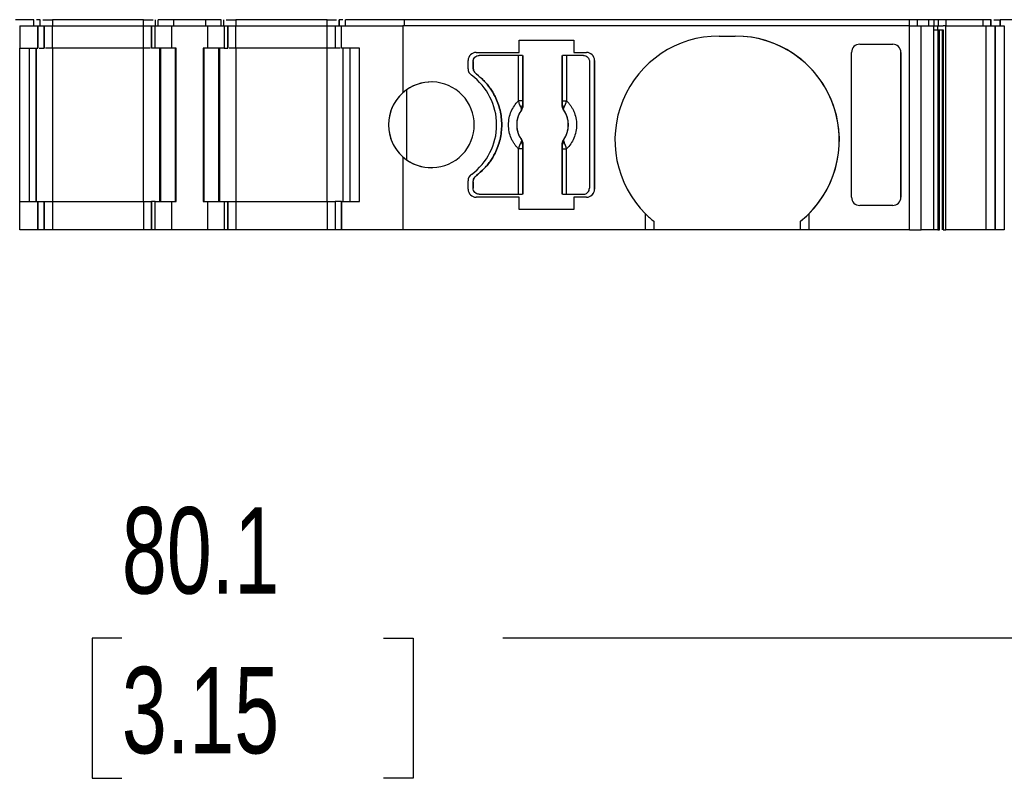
# Model space of a CAD drawing. Header units: millimetres. Extents: x 6 to 273, y 6 to 210.
# Tile 3 of 9: x 84 to 108, y 156 to 174. Entities that reach past the tile are written whole.
import ezdxf

# ---------------------------------------------------------------- set-up
doc = ezdxf.new("R2010")
doc.units = ezdxf.units.MM
doc.linetypes.add('SLD-Solid', pattern=[0])
doc.layers.add('DIMENSIONS', color=140, linetype='SLD-Solid', lineweight=25)
doc.styles.add('SLDTEXTSTYLE0', font='TXT', dxfattribs={"width": 0.7})
doc.dimstyles.new('SLDDIMSTYLE0', dxfattribs={"dimtxt": 2.158008, "dimasz": 3.302, "dimexe": 0, "dimexo": 0.0625, "dimgap": 0.539502, "dimtad": 0, "dimtih": 1, "dimtoh": 1, "dimrnd": 1e-09, "dimzin": 12, "dimdsep": 46, "dimtxsty": 'SLDTEXTSTYLE0', "dimsah": 1, "dimcen": 0.09, "dimadec": 0, "dimazin": 3, "dimtfac": 1, "dimtofl": 0, "dimtmove": 0, "dimatfit": 3, "dimfxl": 0, "dimfrac": 2, "dimtolj": 1, "dimtzin": 12, "dimarcsym": 0})

# ---------------------------------------------------------------- blocks, each defined once
blk = doc.blocks.new('_D_4')
at = {"layer": 'DIMENSIONS'}
for p, q in [((51.991, 167.837), (51.991, 155.928)), ((132.079, 167.837), (132.079, 155.928)), ((51.991, 159.103), (83.315, 159.103)), ((86.239, 159.103), (85.514, 159.103)), ((85.514, 159.103), (85.514, 155.674)), ((92.652, 159.103), (93.377, 159.103)), ((93.377, 159.103), (93.377, 155.674)), ((132.079, 159.103), (95.576, 159.103)), ((85.514, 155.674), (86.239, 155.674)), ((93.377, 155.674), (92.652, 155.674))]:
    blk.add_line(p, q, dxfattribs=at)
for points in [[(51.991, 159.103), (55.293, 158.595), (55.293, 159.611)], [(132.079, 159.103), (128.777, 159.611), (128.777, 158.595)]]:
    blk.add_solid(points, dxfattribs=at)
at = {"layer": 'DIMENSIONS', "char_height": 2.1167, "attachment_point": 1, "style": 'SLDTEXTSTYLE0'}
for s, insert in [('80.1', (86.239, 162.315)), ('3.15', (86.239, 158.402))]:
    blk.add_mtext(s, dxfattribs=dict(at, insert=insert))

msp = doc.modelspace()

# ---------------------------------------------------------------- linework, layer by layer
for p, q in [((84.08, 174.257), (83.636, 174.257)), ((84.08, 174.107), (84.08, 174.257)), ((84.08, 174.107), (84.08, 174.257)), ((84.236, 174.107), (84.236, 174.257)), ((84.236, 174.107), (84.236, 174.257)), ((84.536, 174.257), (84.536, 174.107)), ((86.768, 174.257), (84.536, 174.257)), ((86.768, 174.107), (86.768, 174.257)), ((87.068, 174.107), (87.068, 174.257)), ((87.068, 174.107), (87.068, 174.257)), ((87.127, 174.107), (87.127, 174.257)), ((87.51, 174.257), (87.127, 174.257)), ((87.51, 174.107), (87.51, 174.257)), ((88.294, 174.257), (87.51, 174.257)), ((88.294, 174.107), (88.294, 174.257)), ((88.677, 174.257), (88.294, 174.257)), ((88.677, 174.107), (88.677, 174.257)), ((88.736, 174.107), (88.736, 174.257)), ((88.736, 174.107), (88.736, 174.257)), ((89.036, 174.257), (89.036, 174.107)), ((91.268, 174.257), (89.036, 174.257)), ((91.268, 174.107), (91.268, 174.257)), ((91.568, 174.107), (91.568, 174.257)), ((91.568, 174.257), (91.568, 174.107)), ((91.724, 174.107), (91.724, 174.257)), ((93.17, 174.257), (91.724, 174.257)), ((91.724, 174.107), (91.724, 174.257)), ((93.17, 174.107), (93.17, 174.257)), ((105.545, 174.257), (93.17, 174.257)), ((105.545, 174.107), (105.545, 174.257)), ((105.738, 174.107), (105.738, 174.257)), ((106.021, 174.257), (105.738, 174.257)), ((106.021, 174.107), (106.021, 174.257)), ((106.14, 174.257), (106.14, 174.107)), ((106.255, 174.107), (106.255, 174.257)), ((106.4, 174.257), (106.255, 174.257)), ((106.442, 174.257), (106.4, 174.257)), ((106.442, 174.107), (106.442, 174.257)), ((107.35, 174.257), (106.442, 174.257)), ((107.35, 174.107), (107.35, 174.257)), ((107.539, 174.257), (107.35, 174.257)), ((107.539, 174.107), (107.539, 174.257)), ((107.545, 174.107), (107.545, 174.257)), ((107.545, 174.107), (107.545, 174.257)), ((107.61, 174.257), (107.769, 174.257)), ((107.769, 174.257), (107.769, 174.107)), ((107.769, 174.107), (107.769, 174.257)), ((108.213, 174.257), (107.769, 174.257)), ((83.736, 174.107), (83.736, 173.557)), ((83.736, 174.107), (84.18, 174.107)), ((84.18, 173.557), (84.18, 174.107)), ((84.18, 174.107), (84.18, 173.557)), ((84.18, 174.107), (84.18, 174.107)), ((84.18, 174.107), (84.336, 174.107)), ((84.236, 174.107), (84.236, 174.122)), ((84.336, 173.557), (84.336, 174.107)), ((84.336, 174.107), (84.336, 173.557)), ((84.336, 174.107), (84.336, 174.107)), ((84.336, 173.557), (84.336, 174.107)), ((84.336, 174.107), (84.336, 174.107)), ((84.336, 174.107), (84.536, 174.107)), ((84.536, 173.557), (84.536, 174.107)), ((84.536, 174.107), (86.768, 174.107)), ((86.768, 173.557), (86.768, 174.107)), ((86.768, 174.107), (86.968, 174.107)), ((86.968, 174.107), (86.968, 173.557)), ((86.968, 174.107), (87.056, 174.107)), ((86.968, 173.557), (86.968, 174.107)), ((86.968, 174.107), (86.968, 174.107)), ((87.056, 173.557), (87.056, 174.107)), ((87.056, 174.107), (87.468, 174.107)), ((87.468, 173.557), (87.468, 174.107)), ((87.468, 174.107), (88.336, 174.107)), ((88.336, 174.107), (88.336, 173.557)), ((88.336, 174.107), (88.748, 174.107)), ((88.748, 174.107), (88.748, 173.557)), ((88.748, 174.107), (88.836, 174.107)), ((88.836, 173.557), (88.836, 174.107)), ((88.836, 174.107), (88.836, 173.557)), ((88.836, 174.107), (88.836, 174.107)), ((88.836, 174.107), (89.036, 174.107)), ((89.036, 173.557), (89.036, 174.107)), ((89.036, 174.107), (91.268, 174.107)), ((91.268, 173.557), (91.268, 174.107)), ((91.268, 174.107), (91.468, 174.107)), ((91.468, 174.107), (91.468, 173.557)), ((91.468, 174.107), (91.624, 174.107)), ((91.624, 173.557), (91.624, 174.107)), ((91.624, 174.107), (93.126, 174.107)), ((91.624, 173.557), (91.624, 174.107)), ((91.624, 174.107), (91.624, 174.107)), ((93.126, 174.107), (93.126, 172.465)), ((105.545, 174.107), (93.126, 174.107)), ((105.545, 169.107), (105.545, 174.107)), ((105.545, 174.107), (105.834, 174.107)), ((105.834, 169.107), (105.834, 174.107)), ((105.834, 174.107), (106.136, 174.107)), ((106.136, 174.107), (106.136, 169.107)), ((106.136, 174.107), (106.229, 174.107)), ((106.229, 174.107), (106.229, 174.007)), ((106.229, 174.107), (106.374, 174.107)), ((106.229, 174.007), (106.374, 174.007)), ((106.238, 174.007), (106.238, 169.107)), ((106.281, 169.107), (106.281, 174.007)), ((106.352, 169.107), (106.352, 174.007)), ((106.432, 174.107), (106.374, 174.107)), ((106.374, 174.007), (106.374, 169.107)), ((106.432, 169.107), (106.432, 174.107)), ((106.432, 174.107), (107.428, 174.107)), ((107.428, 169.107), (107.428, 174.107)), ((107.428, 174.107), (107.635, 174.107)), ((107.635, 174.107), (107.635, 169.107)), ((107.645, 169.107), (107.645, 174.107)), ((107.645, 174.107), (107.645, 169.107)), ((107.645, 174.107), (107.869, 174.107)), ((107.869, 174.107), (107.869, 169.107)), ((100.876, 173.857), (101.276, 173.857)), ((83.736, 173.557), (83.736, 173.557)), ((83.736, 169.807), (83.736, 173.557)), ((83.736, 173.557), (84.18, 173.557)), ((83.98, 169.807), (83.98, 173.557)), ((83.98, 169.807), (83.98, 173.557)), ((84.136, 173.557), (84.136, 169.807)), ((84.136, 169.807), (84.136, 173.557)), ((84.18, 173.557), (84.18, 173.557)), ((84.536, 173.557), (84.536, 169.807)), ((86.768, 173.557), (84.536, 173.557)), ((86.768, 169.807), (86.768, 173.557)), ((87.468, 173.557), (87.056, 173.557)), ((87.168, 169.807), (87.168, 173.557)), ((87.168, 173.557), (87.168, 169.807)), ((87.198, 169.807), (87.198, 173.557)), ((87.568, 173.557), (87.468, 173.557)), ((87.551, 169.807), (87.551, 173.557)), ((87.568, 169.807), (87.568, 173.557)), ((88.236, 173.557), (88.236, 169.807)), ((88.336, 173.557), (88.236, 173.557)), ((88.236, 173.557), (88.236, 169.807)), ((88.236, 173.557), (88.236, 173.557)), ((88.253, 173.557), (88.253, 169.807)), ((88.748, 173.557), (88.336, 173.557)), ((88.606, 173.557), (88.606, 169.807)), ((88.636, 173.557), (88.636, 169.807)), ((88.636, 169.807), (88.636, 173.557)), ((89.036, 173.557), (89.036, 169.807)), ((91.268, 173.557), (89.036, 173.557)), ((91.268, 169.807), (91.268, 173.557)), ((92.068, 173.557), (91.624, 173.557)), ((91.624, 173.557), (91.624, 173.557)), ((91.668, 169.807), (91.668, 173.557)), ((91.824, 173.557), (91.824, 169.807)), ((91.824, 173.557), (91.824, 169.807)), ((92.068, 169.807), (92.068, 173.557)), ((95.98, 173.457), (95.98, 173.757)), ((95.98, 173.757), (97.321, 173.757)), ((97.321, 173.757), (97.321, 173.457)), ((104.326, 173.657), (105.134, 173.657)), ((94.926, 173.457), (95.98, 173.457)), ((95.959, 173.382), (95.001, 173.382)), ((95.959, 172.269), (95.959, 173.382)), ((96.059, 173.382), (96.059, 172.269)), ((96.068, 173.382), (96.068, 172.159)), ((97.033, 172.159), (97.033, 173.382)), ((97.043, 172.269), (97.043, 173.382)), ((97.142, 173.382), (97.142, 172.269)), ((97.551, 173.382), (97.142, 173.382)), ((97.321, 173.457), (97.626, 173.457)), ((104.126, 169.908), (104.126, 173.457)), ((105.334, 173.457), (105.334, 169.908)), ((105.334, 169.908), (105.334, 173.457)), ((94.726, 173.057), (94.726, 173.257)), ((94.851, 173.232), (94.851, 173.082)), ((94.851, 173.082), (94.851, 173.232)), ((97.701, 173.232), (97.701, 170.132)), ((97.826, 173.257), (97.826, 170.107)), ((97.826, 173.257), (97.826, 173.257)), ((97.826, 170.107), (97.826, 173.257)), ((93.214, 172.536), (93.214, 170.829)), ((96.059, 172.269), (95.959, 172.269)), ((96.068, 172.159), (96.061, 172.161)), ((97.033, 172.159), (97.04, 172.161)), ((97.043, 172.269), (97.142, 172.269)), ((96.031, 172.045), (96.032, 172.045)), ((97.069, 172.045), (97.07, 172.045)), ((96.032, 171.32), (96.031, 171.319)), ((96.068, 171.206), (96.061, 171.204)), ((96.068, 171.206), (96.068, 169.982)), ((97.033, 169.982), (97.033, 171.206)), ((97.04, 171.204), (97.033, 171.206)), ((97.07, 171.319), (97.069, 171.32)), ((93.126, 170.9), (93.126, 169.107)), ((95.959, 169.982), (95.959, 171.096)), ((96.059, 171.096), (95.959, 171.096)), ((96.059, 171.096), (96.059, 169.982)), ((97.043, 169.982), (97.043, 171.096)), ((97.043, 171.096), (97.142, 171.096)), ((97.142, 169.982), (97.142, 171.096)), ((94.726, 170.107), (94.726, 170.308)), ((94.851, 170.282), (94.851, 170.132)), ((94.851, 170.132), (94.851, 170.282)), ((95.98, 169.907), (94.926, 169.907)), ((95.001, 169.982), (95.959, 169.982)), ((95.98, 169.607), (95.98, 169.907)), ((97.142, 169.982), (97.551, 169.982)), ((97.321, 169.907), (97.321, 169.607)), ((97.626, 169.907), (97.321, 169.907)), ((97.826, 170.107), (97.826, 170.107)), ((83.736, 169.107), (83.736, 169.807)), ((83.736, 169.807), (84.18, 169.807)), ((84.18, 169.107), (84.18, 169.807)), ((84.18, 169.807), (84.18, 169.107)), ((84.18, 169.807), (84.18, 169.807)), ((84.18, 169.807), (84.336, 169.807)), ((84.336, 169.107), (84.336, 169.807)), ((84.336, 169.807), (84.336, 169.107)), ((84.336, 169.807), (84.336, 169.807)), ((84.336, 169.807), (84.336, 169.107)), ((84.336, 169.807), (84.536, 169.807)), ((84.336, 169.214), (84.336, 169.807)), ((84.536, 169.807), (84.536, 169.107)), ((84.536, 169.807), (86.768, 169.807)), ((86.768, 169.807), (86.768, 169.107)), ((86.768, 169.807), (86.968, 169.807)), ((86.968, 169.807), (86.968, 169.107)), ((87.056, 169.807), (86.968, 169.807)), ((86.968, 169.107), (86.968, 169.807)), ((87.056, 169.107), (87.056, 169.807)), ((87.056, 169.807), (87.468, 169.807)), ((87.468, 169.107), (87.468, 169.807)), ((87.468, 169.807), (87.568, 169.807)), ((88.236, 169.807), (88.336, 169.807)), ((88.236, 169.807), (88.236, 169.807)), ((88.336, 169.807), (88.336, 169.107)), ((88.336, 169.807), (88.748, 169.807)), ((88.748, 169.807), (88.748, 169.107)), ((88.748, 169.807), (88.836, 169.807)), ((88.836, 169.107), (88.836, 169.807)), ((88.836, 169.807), (88.836, 169.107)), ((88.836, 169.807), (88.836, 169.807)), ((88.836, 169.807), (89.036, 169.807)), ((89.036, 169.807), (89.036, 169.107)), ((89.036, 169.807), (91.268, 169.807)), ((91.268, 169.807), (91.268, 169.107)), ((91.268, 169.807), (91.468, 169.807)), ((91.468, 169.807), (91.468, 169.107)), ((91.624, 169.807), (91.468, 169.807)), ((91.468, 169.807), (91.468, 169.107)), ((91.624, 169.807), (91.624, 169.107)), ((91.624, 169.807), (92.068, 169.807)), ((91.624, 169.107), (91.624, 169.807)), ((91.624, 169.807), (91.624, 169.807)), ((105.134, 169.707), (104.326, 169.707)), ((97.321, 169.607), (95.98, 169.607)), ((99.076, 169.107), (99.076, 169.501)), ((103.076, 169.501), (103.076, 169.107)), ((99.276, 169.322), (99.276, 169.107)), ((102.876, 169.107), (102.876, 169.322)), ((84.18, 169.107), (83.736, 169.107)), ((84.18, 169.107), (84.18, 169.107)), ((84.336, 169.107), (84.18, 169.107)), ((84.336, 169.107), (84.336, 169.107)), ((84.336, 169.107), (84.336, 169.107)), ((84.536, 169.107), (84.336, 169.107)), ((86.768, 169.107), (84.536, 169.107)), ((86.968, 169.107), (86.768, 169.107)), ((87.056, 169.107), (86.968, 169.107)), ((86.968, 169.107), (86.968, 169.107)), ((87.468, 169.107), (87.056, 169.107)), ((88.336, 169.107), (87.468, 169.107)), ((88.748, 169.107), (88.336, 169.107)), ((88.836, 169.107), (88.748, 169.107)), ((88.836, 169.107), (88.836, 169.107)), ((89.036, 169.107), (88.836, 169.107)), ((91.268, 169.107), (89.036, 169.107)), ((91.468, 169.107), (91.268, 169.107)), ((91.624, 169.107), (91.468, 169.107)), ((93.126, 169.107), (91.624, 169.107)), ((91.624, 169.107), (91.624, 169.107)), ((99.076, 169.107), (93.126, 169.107)), ((99.276, 169.107), (99.076, 169.107)), ((102.876, 169.107), (99.276, 169.107)), ((103.076, 169.107), (102.876, 169.107)), ((105.545, 169.107), (103.076, 169.107)), ((105.545, 169.107), (105.834, 169.107)), ((106.136, 169.107), (105.834, 169.107)), ((106.374, 169.107), (106.432, 169.107)), ((107.428, 169.107), (106.432, 169.107)), ((107.635, 169.107), (107.428, 169.107)), ((107.869, 169.107), (107.645, 169.107))]:
    msp.add_line(p, q)
for centre, radius, start, end in [((100.876, 171.307), 2.55, 90, 225.0991), ((101.276, 171.307), 2.55, 314.9009, 90), ((101.276, 171.307), 2.55, 308.8624, 90), ((94.926, 173.257), 0.2, 90, 180), ((97.626, 173.257), 0.2, 0, 90), ((97.626, 173.257), 0.2, 0, 90), ((94.926, 173.057), 0.2, 180, 233.9681), ((93.926, 171.682), 1.5, 306.0319, 53.9681), ((93.826, 171.682), 1.05, 228.1897, 131.8103), ((93.826, 171.682), 1.05, 90, 125.5978), ((93.826, 171.682), 1.05, 125.5978, 234.4022), ((93.826, 171.682), 1.05, 131.8103, 228.1897), ((95.997, 172.176), 0.066, 289.9615, 346.8945), ((97.104, 172.176), 0.066, 193.1055, 250.0385), ((96.551, 171.682), 0.634, 145.0833, 214.9167), ((96.551, 171.682), 0.634, 325.0833, 34.9167), ((95.997, 171.189), 0.066, 13.1055, 70.0385), ((97.104, 171.189), 0.066, 109.9615, 166.8945), ((93.826, 171.682), 1.05, 234.4022, 270), ((94.926, 170.308), 0.2, 126.0319, 180), ((94.926, 170.107), 0.2, 180, 269.9999), ((97.626, 170.107), 0.2, 270, 0), ((97.626, 170.107), 0.2, 269.9999, 0), ((100.876, 171.307), 2.55, 225.0991, 231.1376), ((101.276, 171.307), 2.55, 308.8624, 314.9009)]:
    msp.add_arc(centre, radius, start, end)
for centre, major_axis, start_param, end_param in [((104.326, 173.457), (0, -0.201), 3.141593, 4.712388), ((105.134, 173.457), (0, -0.201), 1.570797, 3.141593), ((104.326, 169.908), (0, 0.201), 1.570796, 3.141592), ((105.134, 169.908), (0, 0.201), 3.141592, 4.712389)]:
    msp.add_ellipse(centre, major_axis=major_axis, ratio=0.996195, start_param=start_param, end_param=end_param)
for points, knots in [([(84.236, 174.257), (84.233, 174.257), (84.229, 174.257), (84.196, 174.257), (84.161, 174.257), (84.144, 174.257)], [0, 0, 0, 0, 0.338387, 0.676773, 1, 1, 1, 1]), ([(84.3, 174.257), (84.307, 174.257), (84.335, 174.257), (84.419, 174.257), (84.497, 174.257), (84.536, 174.257)], [0, 0, 0, 0, 0.15391, 0.576955, 1, 1, 1, 1]), ([(86.768, 174.257), (86.807, 174.257), (86.885, 174.257), (86.969, 174.257), (86.997, 174.257), (87.004, 174.257)], [0, 0, 0, 0, 0.423046, 0.846092, 1, 1, 1, 1]), ([(88.8, 174.257), (88.807, 174.257), (88.835, 174.257), (88.919, 174.257), (88.997, 174.257), (89.036, 174.257)], [0, 0, 0, 0, 0.153911, 0.576956, 1, 1, 1, 1]), ([(91.268, 174.257), (91.307, 174.257), (91.385, 174.257), (91.469, 174.257), (91.497, 174.257), (91.504, 174.257)], [0, 0, 0, 0, 0.423045, 0.84609, 1, 1, 1, 1]), ([(91.66, 174.257), (91.643, 174.257), (91.608, 174.257), (91.575, 174.257), (91.571, 174.257), (91.568, 174.257)], [0, 0, 0, 0, 0.323227, 0.661613, 1, 1, 1, 1]), ([(105.738, 174.257), (105.726, 174.257), (105.701, 174.257), (105.632, 174.257), (105.588, 174.257), (105.545, 174.257)], [0, 0, 0, 0, 0.5, 0.5, 1, 1, 1, 1]), ([(106.14, 174.257), (106.137, 174.257), (106.131, 174.257), (106.114, 174.257), (106.087, 174.257), (106.049, 174.257), (106.013, 174.257), (105.996, 174.257)], [0, 0, 0, 0, 0.1671016, 0.3319461, 0.5003862, 0.7494426, 1, 1, 1, 1]), ([(106.136, 174.007), (106.145, 174.007), (106.172, 174.007), (106.206, 174.007), (106.229, 174.007)], [0, 0, 0, 0, 0.328188, 1, 1, 1, 1]), ([(84.216, 173.557), (84.225, 173.557), (84.257, 173.557), (84.296, 173.557), (84.33, 173.557), (84.334, 173.557), (84.336, 173.557)], [0, 0, 0, 0, 0.129248, 0.419499, 0.709749, 1, 1, 1, 1]), ([(84.536, 173.557), (84.51, 173.557), (84.458, 173.557), (84.397, 173.557), (84.376, 173.557), (84.368, 173.557)], [0, 0, 0, 0, 0.38308, 0.766161, 1, 1, 1, 1]), ([(86.936, 173.557), (86.928, 173.557), (86.907, 173.557), (86.846, 173.557), (86.794, 173.557), (86.768, 173.557)], [0, 0, 0, 0, 0.233839, 0.616919, 1, 1, 1, 1]), ([(87.056, 173.557), (87.047, 173.557), (87.03, 173.557), (87.008, 173.557), (86.988, 173.557), (86.972, 173.557), (86.97, 173.557), (86.968, 173.557)], [0, 0, 0, 0, 0.166556, 0.332331, 0.500193, 0.749367, 1, 1, 1, 1]), ([(89.036, 173.557), (89.01, 173.557), (88.958, 173.557), (88.897, 173.557), (88.876, 173.557), (88.868, 173.557)], [0, 0, 0, 0, 0.38308, 0.766161, 1, 1, 1, 1]), ([(91.468, 173.557), (91.468, 173.557), (91.466, 173.557), (91.455, 173.557), (91.436, 173.557), (91.403, 173.557), (91.348, 173.557), (91.295, 173.557), (91.268, 173.557)], [0, 0, 0, 0, 0.1272, 0.249746, 0.3727, 0.501075, 0.749743, 1, 1, 1, 1]), ([(91.588, 173.557), (91.579, 173.557), (91.547, 173.557), (91.508, 173.557), (91.475, 173.557), (91.47, 173.557), (91.468, 173.557)], [0, 0, 0, 0, 0.129252, 0.419501, 0.709751, 1, 1, 1, 1]), ([(94.851, 173.232), (94.851, 173.272), (94.867, 173.311), (94.922, 173.366), (94.961, 173.382), (95.001, 173.382)], [0, 0, 0, 0, 0.5, 0.5, 1, 1, 1, 1]), ([(94.851, 173.232), (94.851, 173.246), (94.853, 173.272), (94.869, 173.308), (94.897, 173.344), (94.941, 173.376), (94.981, 173.38), (95.001, 173.382)], [0, 0, 0, 0, 0.168224, 0.331133, 0.500763, 0.749586, 1, 1, 1, 1]), ([(96.059, 173.382), (96.056, 173.382), (96.045, 173.382), (96.008, 173.382), (95.984, 173.382), (95.959, 173.382)], [0, 0, 0, 0, 0.5, 0.5, 1, 1, 1, 1]), ([(97.142, 173.382), (97.117, 173.382), (97.093, 173.382), (97.056, 173.382), (97.045, 173.382), (97.043, 173.382)], [0, 0, 0, 0, 0.5, 0.5, 1, 1, 1, 1]), ([(97.551, 173.382), (97.59, 173.382), (97.629, 173.366), (97.684, 173.311), (97.701, 173.272), (97.701, 173.232)], [0, 0, 0, 0, 0.5, 0.5, 1, 1, 1, 1]), ([(94.851, 173.082), (94.852, 173.067), (94.854, 173.036), (94.87, 172.992), (94.895, 172.953), (94.919, 172.932), (94.931, 172.922)], [0, 0, 0, 0, 0.249233, 0.499959, 0.749241, 1, 1, 1, 1]), ([(94.931, 172.922), (94.919, 172.932), (94.895, 172.953), (94.87, 172.992), (94.854, 173.036), (94.852, 173.067), (94.851, 173.082)], [0, 0, 0, 0, 0.249233, 0.499959, 0.749241, 1, 1, 1, 1]), ([(94.931, 172.922), (94.962, 172.897), (95.025, 172.848), (95.112, 172.765), (95.192, 172.677), (95.265, 172.583), (95.33, 172.482), (95.426, 172.307), (95.524, 172.042), (95.564, 171.683), (95.524, 171.323), (95.413, 171.02), (95.269, 170.781), (95.116, 170.594), (94.993, 170.493), (94.931, 170.442)], [0, 0, 0, 0, 0.042112, 0.083729, 0.125101, 0.166484, 0.208132, 0.250294, 0.375098, 0.50009, 0.624895, 0.749887, 0.833557, 0.916248, 1, 1, 1, 1]), ([(94.931, 170.442), (94.962, 170.467), (95.025, 170.517), (95.112, 170.599), (95.192, 170.688), (95.265, 170.782), (95.33, 170.883), (95.426, 171.058), (95.524, 171.323), (95.564, 171.682), (95.524, 172.042), (95.413, 172.344), (95.269, 172.584), (95.116, 172.77), (94.993, 172.871), (94.931, 172.922)], [0, 0, 0, 0, 0.042112, 0.083729, 0.125101, 0.166484, 0.208132, 0.250294, 0.375098, 0.50009, 0.624895, 0.749887, 0.833557, 0.916248, 1, 1, 1, 1]), ([(95.959, 171.096), (95.941, 171.115), (95.905, 171.153), (95.859, 171.215), (95.818, 171.282), (95.771, 171.38), (95.728, 171.513), (95.712, 171.682), (95.728, 171.852), (95.779, 172.009), (95.855, 172.152), (95.924, 172.23), (95.959, 172.269)], [0, 0, 0, 0, 0.06027, 0.120056, 0.179893, 0.240314, 0.370015, 0.500128, 0.629829, 0.759943, 0.879871, 1, 1, 1, 1]), ([(96.02, 172.114), (96.016, 172.123), (96.006, 172.144), (95.99, 172.182), (95.974, 172.225), (95.964, 172.254), (95.959, 172.269)], [0, 0, 0, 0, 0.220475, 0.499075, 0.748119, 1, 1, 1, 1]), ([(96.031, 172.045), (96.032, 172.051), (96.035, 172.06), (96.032, 172.078), (96.027, 172.096), (96.022, 172.108), (96.02, 172.114)], [0, 0, 0, 0, 0.306881, 0.575882, 0.806979, 1, 1, 1, 1]), ([(96.061, 172.161), (96.061, 172.145), (96.06, 172.103), (96.042, 172.067), (96.031, 172.045)], [0, 0, 0, 0, 0.389276, 1, 1, 1, 1]), ([(96.068, 172.159), (96.067, 172.145), (96.066, 172.118), (96.053, 172.079), (96.039, 172.056), (96.032, 172.045)], [0, 0, 0, 0, 0.335719, 0.664281, 1, 1, 1, 1]), ([(96.059, 172.269), (96.059, 172.249), (96.059, 172.21), (96.061, 172.177), (96.061, 172.161)], [0, 0, 0, 0, 0.5214849, 1, 1, 1, 1]), ([(97.069, 172.045), (97.062, 172.056), (97.048, 172.079), (97.035, 172.118), (97.034, 172.145), (97.033, 172.159)], [0, 0, 0, 0, 0.335719, 0.664281, 1, 1, 1, 1]), ([(97.04, 172.161), (97.04, 172.171), (97.041, 172.192), (97.042, 172.229), (97.043, 172.255), (97.043, 172.269)], [0, 0, 0, 0, 0.317222, 0.645084, 1, 1, 1, 1]), ([(97.07, 172.045), (97.064, 172.057), (97.052, 172.078), (97.043, 172.111), (97.04, 172.138), (97.04, 172.154), (97.04, 172.161)], [0, 0, 0, 0, 0.332097, 0.61117, 0.833934, 1, 1, 1, 1]), ([(97.142, 172.269), (97.16, 172.25), (97.196, 172.212), (97.242, 172.149), (97.283, 172.083), (97.33, 171.985), (97.373, 171.852), (97.389, 171.683), (97.373, 171.513), (97.322, 171.355), (97.246, 171.212), (97.177, 171.135), (97.142, 171.096)], [0, 0, 0, 0, 0.06027, 0.120056, 0.179893, 0.240314, 0.370015, 0.500128, 0.629829, 0.759943, 0.879871, 1, 1, 1, 1]), ([(96.032, 172.045), (96.018, 172.023), (95.99, 171.98), (95.958, 171.91), (95.935, 171.837), (95.921, 171.76), (95.916, 171.676), (95.923, 171.584), (95.946, 171.489), (95.981, 171.4), (96.015, 171.347), (96.032, 171.32)], [0, 0, 0, 0, 0.1010688, 0.2001027, 0.2986146, 0.398141, 0.5001727, 0.6266273, 0.7560165, 0.877292, 1, 1, 1, 1]), ([(97.069, 171.32), (97.083, 171.342), (97.111, 171.385), (97.143, 171.455), (97.166, 171.528), (97.18, 171.604), (97.185, 171.689), (97.178, 171.781), (97.155, 171.875), (97.12, 171.965), (97.086, 172.018), (97.069, 172.045)], [0, 0, 0, 0, 0.101069, 0.200103, 0.298615, 0.398141, 0.500173, 0.626627, 0.756016, 0.877292, 1, 1, 1, 1]), ([(96.031, 171.319), (96.037, 171.308), (96.049, 171.287), (96.058, 171.254), (96.062, 171.227), (96.062, 171.211), (96.061, 171.204)], [0, 0, 0, 0, 0.332097, 0.61117, 0.833934, 1, 1, 1, 1]), ([(96.032, 171.32), (96.039, 171.308), (96.053, 171.286), (96.066, 171.246), (96.067, 171.219), (96.068, 171.206)], [0, 0, 0, 0, 0.335719, 0.664281, 1, 1, 1, 1]), ([(96.061, 171.204), (96.061, 171.194), (96.06, 171.173), (96.059, 171.135), (96.059, 171.109), (96.059, 171.096)], [0, 0, 0, 0, 0.317222, 0.645084, 1, 1, 1, 1]), ([(97.033, 171.206), (97.034, 171.219), (97.035, 171.246), (97.048, 171.286), (97.062, 171.308), (97.069, 171.32)], [0, 0, 0, 0, 0.3357194, 0.6642806, 1, 1, 1, 1]), ([(97.04, 171.204), (97.04, 171.22), (97.041, 171.262), (97.059, 171.298), (97.07, 171.319)], [0, 0, 0, 0, 0.389276, 1, 1, 1, 1]), ([(97.043, 171.096), (97.042, 171.116), (97.042, 171.155), (97.041, 171.188), (97.04, 171.204)], [0, 0, 0, 0, 0.521485, 1, 1, 1, 1]), ([(97.07, 171.319), (97.069, 171.314), (97.066, 171.304), (97.069, 171.286), (97.074, 171.269), (97.079, 171.256), (97.081, 171.251)], [0, 0, 0, 0, 0.306881, 0.575882, 0.806979, 1, 1, 1, 1]), ([(94.851, 170.282), (94.852, 170.298), (94.854, 170.329), (94.87, 170.372), (94.895, 170.412), (94.919, 170.432), (94.931, 170.442)], [0, 0, 0, 0, 0.2492334, 0.4999587, 0.7492415, 1, 1, 1, 1]), ([(95.001, 169.982), (94.961, 169.982), (94.922, 169.999), (94.867, 170.054), (94.851, 170.093), (94.851, 170.132)], [0, 0, 0, 0, 0.5, 0.5, 1, 1, 1, 1]), ([(95.001, 169.982), (94.987, 169.983), (94.961, 169.985), (94.925, 170.001), (94.889, 170.029), (94.856, 170.073), (94.853, 170.113), (94.851, 170.132)], [0, 0, 0, 0, 0.168224, 0.331133, 0.500763, 0.749586, 1, 1, 1, 1]), ([(95.959, 169.982), (95.984, 169.982), (96.008, 169.982), (96.045, 169.982), (96.056, 169.982), (96.059, 169.982)], [0, 0, 0, 0, 0.5, 0.5, 1, 1, 1, 1]), ([(97.043, 169.982), (97.045, 169.982), (97.056, 169.982), (97.093, 169.982), (97.117, 169.982), (97.142, 169.982)], [0, 0, 0, 0, 0.5, 0.5, 1, 1, 1, 1]), ([(97.551, 169.982), (97.564, 169.983), (97.59, 169.985), (97.627, 170.001), (97.662, 170.029), (97.695, 170.073), (97.699, 170.113), (97.701, 170.132)], [0, 0, 0, 0, 0.168224, 0.331133, 0.500763, 0.749586, 1, 1, 1, 1]), ([(106.238, 169.107), (106.23, 169.107), (106.215, 169.107), (106.177, 169.107), (106.145, 169.107), (106.136, 169.107)], [0, 0, 0, 0, 0.413144, 0.826289, 1, 1, 1, 1])]:
    msp.add_open_spline(points, degree=3, knots=knots)
for points in [[(106.255, 174.257), (106.198, 174.257), (106.152, 174.257), (106.14, 174.257)], [(107.545, 174.257), (107.545, 174.257), (107.543, 174.257), (107.539, 174.257)], [(88.748, 173.557), (88.803, 173.557), (88.836, 173.557), (88.836, 173.557)], [(97.07, 172.045), (97.064, 172.061), (97.067, 172.083), (97.081, 172.114)], [(97.081, 172.114), (97.101, 172.156), (97.123, 172.213), (97.142, 172.269)], [(96.02, 171.251), (96, 171.209), (95.978, 171.152), (95.959, 171.096)], [(96.031, 171.319), (96.037, 171.304), (96.034, 171.281), (96.02, 171.251)], [(97.142, 171.096), (97.123, 171.152), (97.101, 171.209), (97.081, 171.251)], [(94.851, 170.282), (94.851, 170.344), (94.881, 170.405), (94.931, 170.442)], [(106.238, 169.107), (106.242, 169.107), (106.26, 169.107), (106.281, 169.107)]]:
    msp.add_open_spline(points, degree=3)

# ---------------------------------------------------------------- dimensions: what is measured, and where the dimension line sits
at = {"layer": 'DIMENSIONS'}
dim = msp.add_linear_dim(base=(132.079, 159.103), p1=(51.991, 169.107), p2=(132.079, 169.107), angle=360, dimstyle='SLDDIMSTYLE0', dxfattribs=at)
dim.commit()
dim.dimension.update_dxf_attribs({"geometry": '_D_4', "text_midpoint": (89.445, 159.103), "dimtype": 160})

doc.saveas('drawing.dxf')
